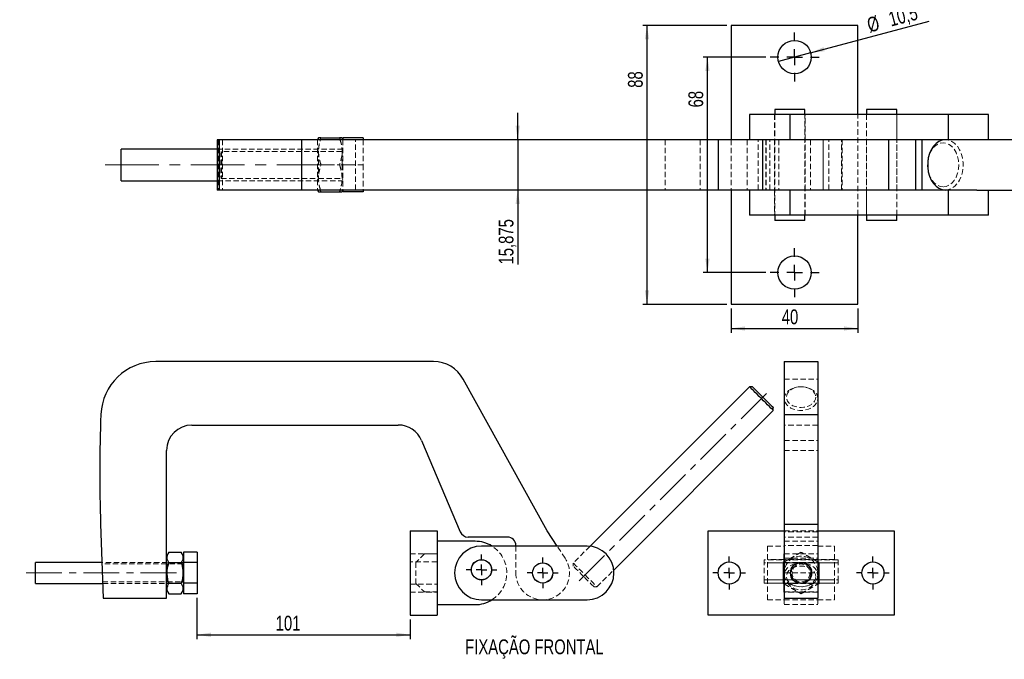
# Model space of a CAD drawing. Header units: millimetres. Extents: x 25 to 397, y 7 to 288.
# Tile 1 of 3: x 25 to 258, y 7 to 158. Entities that reach past the tile are written whole.
import ezdxf

# ---------------------------------------------------------------- set-up
doc = ezdxf.new("R2010")
doc.units = ezdxf.units.MM
doc.linetypes.add('CENTERX2', pattern=[20.32, 12.7, -2.54, 2.54, -2.54])
doc.linetypes.add('HIDDEN', pattern=[1.905, 1.27, -0.635])
doc.layers.add('FORMATO', color=179, linetype='Continuous')
doc.styles.add('SLDTEXTSTYLE0', font='TXT', dxfattribs={"width": 0.75})
doc.dimstyles.new('SLDDIMSTYLE2', dxfattribs={"dimtxt": 3.5, "dimasz": 3.302, "dimexe": 0, "dimexo": 0.0625, "dimgap": 0.875, "dimtad": 1, "dimdec": 3, "dimlfac": 1.333333, "dimrnd": 1e-09, "dimzin": 12, "dimdsep": 46, "dimtxsty": 'SLDTEXTSTYLE0', "dimsah": 1, "dimcen": 0.09, "dimadec": 0, "dimazin": 3, "dimtfac": 1, "dimtdec": 3, "dimtmove": 0, "dimatfit": 0, "dimfxl": 0, "dimfrac": 2, "dimtolj": 1, "dimtzin": 12, "dimarcsym": 0})
doc.dimstyles.new('SLDDIMSTYLE4', dxfattribs={"dimtxt": 3.5, "dimasz": 3.302, "dimexe": 0, "dimexo": 0.0625, "dimgap": 0.875, "dimtad": 1, "dimdec": 3, "dimlfac": 1.333333, "dimrnd": 1e-09, "dimzin": 12, "dimdsep": 46, "dimtxsty": 'SLDTEXTSTYLE0', "dimsah": 1, "dimcen": 0.09, "dimadec": 0, "dimazin": 3, "dimtfac": 1, "dimtdec": 3, "dimtofl": 0, "dimtmove": 0, "dimatfit": 3, "dimfxl": 0, "dimfrac": 2, "dimtolj": 1, "dimtzin": 12, "dimarcsym": 0})
doc.dimstyles.new('SLDDIMSTYLE5', dxfattribs={"dimtxt": 3.5, "dimasz": 3.302, "dimexe": 0, "dimexo": 0.0625, "dimgap": 0.875, "dimtad": 1, "dimdec": 3, "dimlfac": 1.333333, "dimrnd": 1e-09, "dimzin": 12, "dimdsep": 46, "dimtxsty": 'SLDTEXTSTYLE0', "dimblk1": 'NONE', "dimsah": 1, "dimcen": 0, "dimadec": 0, "dimazin": 3, "dimtfac": 1, "dimtdec": 3, "dimtmove": 0, "dimatfit": 3, "dimldrblk": 'NONE', "dimfxl": 0, "dimfrac": 2, "dimtolj": 1, "dimtzin": 12, "dimarcsym": 0})
doc.dimstyles.new('SLDDIMSTYLE6', dxfattribs={"dimtxt": 3.5, "dimasz": 3.302, "dimexe": 0, "dimexo": 0.0625, "dimgap": 0.875, "dimtad": 1, "dimdec": 0, "dimlfac": 2, "dimrnd": 1e-09, "dimzin": 12, "dimdsep": 46, "dimtxsty": 'SLDTEXTSTYLE0', "dimsah": 1, "dimcen": 0.09, "dimadec": 0, "dimazin": 3, "dimtfac": 1, "dimtdec": 0, "dimtofl": 0, "dimtmove": 0, "dimatfit": 3, "dimfxl": 0, "dimfrac": 2, "dimtolj": 1, "dimtzin": 12, "dimarcsym": 0})

# ---------------------------------------------------------------- blocks, each defined once
blk = doc.blocks.new('_D_13')
at = {"layer": 'FORMATO'}
for p, q in [((201.16, 149.13), (186.34, 149.13)), ((187.34, 98.13), (187.34, 149.13)), ((201.16, 98.13), (186.34, 98.13))]:
    blk.add_line(p, q, dxfattribs=at)
for points in [[(187.34, 149.13), (186.84, 145.83), (187.85, 145.83)], [(187.34, 98.13), (187.85, 101.44), (186.84, 101.44)]]:
    blk.add_solid(points, dxfattribs=at)
at = {"layer": 'FORMATO', "insert": (182.83, 137.23), "char_height": 3.5, "attachment_point": 1, "rotation": 90, "style": 'SLDTEXTSTYLE0'}
blk.add_mtext('68', dxfattribs=at)
blk = doc.blocks.new('_D_14')
at = {"layer": 'FORMATO'}
for p, q in [((191.97, 156.63), (172.04, 156.63)), ((173.04, 156.63), (173.04, 90.63)), ((191.97, 90.63), (172.04, 90.63))]:
    blk.add_line(p, q, dxfattribs=at)
for points in [[(173.04, 156.63), (172.53, 153.33), (173.55, 153.33)], [(173.04, 90.63), (173.55, 93.94), (172.53, 93.94)]]:
    blk.add_solid(points, dxfattribs=at)
at = {"layer": 'FORMATO', "insert": (168.53, 141.87), "char_height": 3.5, "attachment_point": 1, "rotation": 90, "style": 'SLDTEXTSTYLE0'}
blk.add_mtext('88', dxfattribs=at)
blk = doc.blocks.new('_D_15')
at = {"layer": 'FORMATO'}
for p, q in [((192.97, 89.63), (192.97, 83.92)), ((222.97, 89.63), (222.97, 83.92)), ((192.97, 84.92), (222.97, 84.92))]:
    blk.add_line(p, q, dxfattribs=at)
for points in [[(192.97, 84.92), (196.27, 84.41), (196.27, 85.42)], [(222.97, 84.92), (219.67, 85.42), (219.67, 84.41)]]:
    blk.add_solid(points, dxfattribs=at)
at = {"layer": 'FORMATO', "insert": (204.93, 89.43), "char_height": 3.5, "attachment_point": 1, "style": 'SLDTEXTSTYLE0'}
blk.add_mtext('40', dxfattribs=at)
blk = doc.blocks.new('_D_16')
at = {"layer": 'FORMATO'}
for q in [(239.8, 157.66), (204.17, 148.12)]:
    blk.add_line((211.77, 150.15), q, dxfattribs=at)
blk.add_solid([(211.77, 150.15), (215.09, 150.52), (214.83, 151.5)], dxfattribs=at)
at = {"layer": 'FORMATO', "char_height": 3.5, "attachment_point": 1, "rotation": 15, "style": 'SLDTEXTSTYLE0'}
for s, insert in [('10,5', (229.88, 159.72)), ('%%c', (224.8, 158.3))]:
    blk.add_mtext(s, dxfattribs=dict(at, insert=insert))
blk = doc.blocks.new('_NONE')
blk = doc.blocks.new('_D_17')
at = {"layer": 'FORMATO'}
for p, q in [((142.45, 129.59), (142.45, 135.94)), ((142.45, 129.59), (142.45, 117.68)), ((142.45, 117.68), (142.45, 100.06))]:
    blk.add_line(p, q, dxfattribs=at)
for points in [[(142.45, 129.59), (142.96, 132.89), (141.94, 132.89)], [(142.45, 117.68), (141.94, 114.38), (142.96, 114.38)]]:
    blk.add_solid(points, dxfattribs=at)
at = {"layer": 'FORMATO', "insert": (137.94, 100.06), "char_height": 3.5, "attachment_point": 1, "rotation": 90, "style": 'SLDTEXTSTYLE0'}
blk.add_mtext('15,875', dxfattribs=at)
blk = doc.blocks.new('SW_CENTERMARKSYMBOL_2')
at = {"layer": 'FORMATO', "color": 0}
for p, q in [((0, 3.75), (0, 5.8125)), ((-3.75, 0), (-5.8125, 0)), ((0, 0), (-1.875, 0)), ((0, 0), (0, 1.875)), ((0, 0), (0, -1.875)), ((0, 0), (1.875, 0)), ((3.75, 0), (5.8125, 0)), ((0, -3.75), (0, -5.8125))]:
    blk.add_line(p, q, dxfattribs=at)
blk = doc.blocks.new('SW_CENTERMARKSYMBOL_3')
at = {"layer": 'FORMATO', "color": 0}
for p, q in [((0, 3.75), (0, 5.8125)), ((-3.75, 0), (-5.8125, 0)), ((0, 0), (-1.875, 0)), ((0, 0), (0, 1.875)), ((0, 0), (0, -1.875)), ((0, 0), (1.875, 0)), ((3.75, 0), (5.8125, 0)), ((0, -3.75), (0, -5.8125))]:
    blk.add_line(p, q, dxfattribs=at)
blk = doc.blocks.new('_D_18')
at = {"layer": 'FORMATO'}
for p, q in [((66.55, 21.17), (66.55, 11.44)), ((117, 16.07), (117, 11.44)), ((66.55, 12.44), (117, 12.44))]:
    blk.add_line(p, q, dxfattribs=at)
for points in [[(66.55, 12.44), (69.86, 11.93), (69.86, 12.95)], [(117, 12.44), (113.7, 12.95), (113.7, 11.93)]]:
    blk.add_solid(points, dxfattribs=at)
at = {"layer": 'FORMATO', "insert": (85.17, 16.95), "char_height": 3.5, "attachment_point": 1, "style": 'SLDTEXTSTYLE0'}
blk.add_mtext('101', dxfattribs=at)
blk = doc.blocks.new('SW_CENTERMARKSYMBOL_4')
at = {"layer": 'FORMATO', "color": 0}
for p, q in [((0, 2.5), (0, 3.6325)), ((-2.5, 0), (-3.6325, 0)), ((0, 0), (-1.25, 0)), ((0, 0), (0, 1.25)), ((0, 0), (0, -1.25)), ((0, 0), (1.25, 0)), ((2.5, 0), (3.6325, 0)), ((0, -2.5), (0, -3.6325))]:
    blk.add_line(p, q, dxfattribs=at)
blk = doc.blocks.new('SW_CENTERMARKSYMBOL_5')
at = {"layer": 'FORMATO', "color": 0}
for p, q in [((0, 2.5), (0, 3.6325)), ((-2.5, 0), (-3.6325, 0)), ((0, 0), (-1.25, 0)), ((0, 0), (0, 1.25)), ((0, 0), (0, -1.25)), ((0, 0), (1.25, 0)), ((2.5, 0), (3.6325, 0)), ((0, -2.5), (0, -3.6325))]:
    blk.add_line(p, q, dxfattribs=at)
blk = doc.blocks.new('SW_CENTERMARKSYMBOL_6')
at = {"layer": 'FORMATO', "color": 0}
for p, q in [((0, 2.5), (0, 3.875)), ((-2.5, 0), (-3.875, 0)), ((0, 0), (-1.25, 0)), ((0, 0), (0, 1.25)), ((0, 0), (0, -1.25)), ((0, 0), (1.25, 0)), ((2.5, 0), (3.875, 0)), ((0, -2.5), (0, -3.875))]:
    blk.add_line(p, q, dxfattribs=at)
blk = doc.blocks.new('SW_CENTERMARKSYMBOL_7')
at = {"layer": 'FORMATO', "color": 0}
for p, q in [((0, 2.5), (0, 3.875)), ((-2.5, 0), (-3.875, 0)), ((0, 0), (-1.25, 0)), ((0, 0), (0, 1.25)), ((0, 0), (0, -1.25)), ((0, 0), (1.25, 0)), ((2.5, 0), (3.875, 0)), ((0, -2.5), (0, -3.875))]:
    blk.add_line(p, q, dxfattribs=at)

msp = doc.modelspace()

# ---------------------------------------------------------------- linework, layer by layer
at = {"color": 7, "linetype": 'Continuous', "lineweight": 25}
for p, q in [((192.968932, 156.634304), (192.968932, 129.58743)), ((222.968931, 156.634304), (192.968932, 156.634304)), ((222.968931, 135.54243), (222.968931, 156.634304)), ((197.318931, 135.54243), (197.318931, 129.58743)), ((206.843931, 135.54243), (197.318931, 135.54243)), ((203.270181, 136.759305), (203.270181, 135.54243)), ((210.417681, 136.759305), (203.270181, 136.759305)), ((206.843931, 135.54243), (206.843931, 129.58743)), ((244.343932, 135.54243), (206.843931, 135.54243)), ((210.417681, 135.54243), (210.417681, 136.759305)), ((225.020181, 136.759305), (225.020181, 135.54243)), ((232.167681, 136.759305), (225.020181, 136.759305)), ((232.167681, 135.54243), (232.167681, 136.759305)), ((244.343932, 135.54243), (244.343932, 129.58743)), ((253.868932, 135.54243), (244.343932, 135.54243)), ((253.868932, 129.58743), (253.868932, 135.54243)), ((71.355838, 129.58743), (71.355838, 117.681179)), ((71.762058, 129.58743), (71.355838, 129.58743)), ((71.762058, 129.58743), (71.762058, 117.681179)), ((91.246977, 129.58743), (71.762058, 129.58743)), ((91.246977, 129.58743), (91.246977, 117.681179)), ((189.854977, 129.58743), (91.246977, 129.58743)), ((95.310434, 130.009305), (95.093935, 129.634305)), ((95.093935, 129.58743), (95.093935, 129.634305)), ((95.766522, 129.58743), (95.879834, 130.009305)), ((95.879834, 130.009305), (100.308038, 130.009305)), ((100.308038, 130.009305), (100.417394, 129.58743)), ((101.093936, 129.634305), (100.877426, 130.009305)), ((105.893928, 130.009305), (101.093936, 130.009305)), ((101.093936, 130.009305), (101.093936, 129.58743)), ((105.893928, 130.009305), (105.893928, 129.58743)), ((189.854977, 129.58743), (189.854977, 117.681179)), ((200.34848, 129.58743), (189.854977, 129.58743)), ((200.34848, 129.58743), (200.34848, 117.681179)), ((230.205442, 129.58743), (200.34848, 129.58743)), ((230.205442, 129.58743), (230.205442, 117.681179)), ((233.763536, 129.58743), (230.205442, 129.58743)), ((244.343932, 129.58743), (233.763536, 129.58743)), ((236.580545, 129.58743), (236.580545, 117.681179)), ((238.118931, 117.681179), (238.118931, 129.58743)), ((251.079125, 129.58743), (244.343932, 129.58743)), ((306.23345, 129.58743), (251.079125, 129.58743)), ((71.355838, 127.384304), (48.59393, 127.384304)), ((48.59393, 119.884305), (48.59393, 127.384304)), ((48.59393, 119.884305), (71.355838, 119.884305)), ((71.762058, 117.681179), (71.355838, 117.681179)), ((91.246977, 117.681179), (71.762058, 117.681179)), ((189.854977, 117.681179), (91.246977, 117.681179)), ((95.093935, 117.634304), (95.093935, 117.681179)), ((95.093935, 117.634304), (95.310434, 117.259304)), ((95.879834, 117.259304), (95.770467, 117.681179)), ((95.879834, 117.259304), (100.308038, 117.259304)), ((100.42135, 117.681179), (100.308038, 117.259304)), ((100.877426, 117.259304), (101.093936, 117.634304)), ((101.093936, 117.681179), (101.093936, 117.259304)), ((105.893928, 117.259304), (101.093936, 117.259304)), ((105.893928, 117.681179), (105.893928, 117.259304)), ((200.34848, 117.681179), (189.854977, 117.681179)), ((192.968932, 117.681179), (192.968932, 90.634305)), ((197.318931, 117.681179), (197.318931, 111.726179)), ((230.205442, 117.681179), (200.34848, 117.681179)), ((206.843931, 117.681179), (206.843931, 111.726179)), ((233.763536, 117.681179), (230.205442, 117.681179)), ((244.343932, 117.681179), (233.763536, 117.681179)), ((244.343932, 117.681179), (244.343932, 111.726179)), ((251.079125, 117.681179), (244.343932, 117.681179)), ((251.079125, 117.681179), (306.23345, 117.681179)), ((253.868932, 111.726179), (253.868932, 117.681179)), ((206.843931, 111.726179), (197.318931, 111.726179)), ((203.270181, 111.726179), (203.270181, 110.509304)), ((210.417681, 110.509304), (203.270181, 110.509304)), ((244.343932, 111.726179), (206.843931, 111.726179)), ((210.417681, 110.509304), (210.417681, 111.726179)), ((222.968931, 90.634305), (222.968931, 111.726179)), ((225.020181, 111.726179), (225.020181, 110.509304)), ((232.167681, 110.509304), (225.020181, 110.509304)), ((232.167681, 110.509304), (232.167681, 111.726179)), ((253.868932, 111.726179), (244.343932, 111.726179)), ((192.968932, 90.634305), (222.968931, 90.634305)), ((122.52872, 77.073744), (56.790053, 77.073744)), ((205.529557, 77.073744), (213.467057, 77.073744)), ((205.529557, 77.073744), (205.529557, 64.585043)), ((213.467057, 77.073744), (213.467057, 64.585043)), ((149.42903, 37.073743), (129.524389, 72.954545)), ((197.30804, 71.139755), (159.553465, 33.385178)), ((198.015145, 71.139755), (197.30804, 71.139755)), ((198.015145, 71.139755), (200.467925, 68.686975)), ((165.166124, 27.772518), (202.920701, 65.527095)), ((202.920701, 65.527095), (202.920701, 66.2342)), ((205.529557, 64.585043), (205.529557, 38.604432)), ((205.529557, 64.585043), (213.467057, 64.585043)), ((213.467057, 64.585043), (213.467057, 38.604432)), ((65.354689, 62.073743), (114.180918, 62.073743)), ((119.707597, 58.409514), (128.842603, 36.795153)), ((59.354692, 27.572766), (59.354692, 56.073742)), ((43.742507, 38.604432), (44.354691, 21.073743)), ((205.529557, 38.604432), (213.467057, 38.604432)), ((205.529557, 38.604432), (205.529557, 21.073743)), ((213.467057, 38.604432), (213.467057, 21.073743)), ((117.00469, 37.073743), (117.00469, 17.073743)), ((117.00469, 37.073743), (123.354689, 37.073743)), ((123.354689, 37.073743), (123.354689, 17.073743)), ((140.00469, 35.573744), (130.68483, 35.573744)), ((151.801092, 33.423743), (149.42903, 37.073743)), ((187.498307, 17.073743), (187.498307, 37.073743)), ((187.498307, 37.073743), (205.529557, 37.073743)), ((213.467057, 37.073743), (231.498307, 37.073743)), ((231.498307, 37.073743), (231.498307, 17.073743)), ((132.354689, 34.573743), (123.354689, 34.573743)), ((158.85469, 33.423743), (133.854689, 33.423743)), ((142.004689, 33.573743), (142.004689, 33.423743)), ((59.878624, 31.98122), (59.354692, 31.073743)), ((59.878624, 31.98122), (62.83076, 31.98122)), ((63.354693, 31.073743), (62.83076, 31.98122)), ((66.554687, 31.98122), (63.354693, 31.98122)), ((63.354693, 31.98122), (63.354693, 29.527482)), ((66.554687, 31.98122), (66.554687, 29.527482)), ((205.498307, 31.598743), (205.529557, 31.598743)), ((205.498307, 29.671819), (205.498307, 31.598743)), ((213.467057, 31.598743), (213.498307, 31.598743)), ((213.498307, 31.598743), (213.498307, 29.671819)), ((44.05786, 29.573743), (28.354689, 29.573743)), ((28.354689, 27.073743), (28.354689, 29.573743)), ((59.878624, 29.527482), (62.83076, 29.527482)), ((66.554687, 29.527482), (63.354693, 29.527482)), ((63.354693, 29.527482), (63.354693, 24.620004)), ((66.554687, 29.527482), (66.554687, 24.620004)), ((205.529557, 29.689861), (205.248307, 29.527482)), ((213.748307, 29.527482), (213.467057, 29.689861)), ((28.354689, 24.573743), (28.354689, 27.073743)), ((59.354692, 26.574721), (59.354692, 27.572766)), ((59.354692, 21.073743), (59.354692, 26.574721)), ((28.354689, 24.573743), (44.232465, 24.573743)), ((59.878624, 24.620004), (62.83076, 24.620004)), ((66.554687, 24.620004), (63.354693, 24.620004)), ((63.354693, 24.620004), (63.354693, 22.166266)), ((66.554687, 24.620004), (66.554687, 22.166266)), ((205.248307, 24.620004), (205.529557, 24.457625)), ((205.498307, 22.548743), (205.498307, 24.475667)), ((213.467057, 24.457625), (213.748307, 24.620004)), ((213.498307, 24.475667), (213.498307, 22.548743)), ((44.354691, 21.073743), (59.354692, 21.073743)), ((59.354692, 23.073743), (59.878624, 22.166266)), ((59.878624, 22.166266), (62.83076, 22.166266)), ((62.83076, 22.166266), (63.354693, 23.073743)), ((66.554687, 22.166266), (63.354693, 22.166266)), ((205.529557, 22.548743), (205.498307, 22.548743)), ((205.529557, 21.073743), (213.467057, 21.073743)), ((213.498307, 22.548743), (213.467057, 22.548743)), ((123.354689, 19.573743), (132.354689, 19.573743)), ((133.854689, 20.723743), (158.85469, 20.723743)), ((117.00469, 17.073743), (123.354689, 17.073743)), ((231.498307, 17.073743), (187.498307, 17.073743))]:
    msp.add_line(p, q, dxfattribs=at)
at = {"color": 7, "linetype": 'HIDDEN', "lineweight": 18}
for p, q in [((203.243932, 135.54243), (203.243932, 129.58743)), ((203.270181, 135.54243), (203.270181, 111.726179)), ((206.843931, 135.54243), (206.843931, 129.58743)), ((210.417681, 111.726179), (210.417681, 135.54243)), ((210.443932, 129.58743), (210.443932, 135.54243)), ((222.968931, 111.726179), (222.968931, 135.54243)), ((224.993932, 135.54243), (224.993932, 129.58743)), ((225.020181, 135.54243), (225.020181, 111.726179)), ((232.167681, 111.726179), (232.167681, 135.54243)), ((232.193931, 129.58743), (232.193931, 135.54243)), ((244.343932, 135.54243), (244.343932, 129.58743)), ((71.675658, 129.58743), (71.675658, 117.681179)), ((72.593934, 129.58743), (72.593934, 117.681179)), ((95.093935, 129.58743), (95.093935, 117.681179)), ((101.093936, 129.58743), (101.093936, 123.634305)), ((104.093931, 117.681179), (104.093931, 129.58743)), ((105.893928, 129.58743), (105.893928, 123.634305)), ((177.333274, 129.58743), (177.333274, 117.681179)), ((185.623292, 129.58743), (185.623292, 117.681179)), ((192.968932, 129.58743), (192.968932, 117.681179)), ((196.718932, 129.58743), (196.718932, 117.681179)), ((199.325801, 117.681179), (199.325801, 129.58743)), ((214.756432, 129.634305), (201.181432, 129.634305)), ((201.181432, 129.634305), (201.181432, 117.634304)), ((201.218932, 129.58743), (201.218932, 117.681179)), ((202.089142, 117.681179), (202.089142, 129.58743)), ((203.243932, 129.58743), (203.243932, 117.681179)), ((204.218931, 129.58743), (204.218931, 117.681179)), ((210.443932, 117.681179), (210.443932, 129.58743)), ((211.718931, 129.58743), (211.718931, 117.681179)), ((214.718932, 129.58743), (214.718932, 117.681179)), ((214.756432, 117.634304), (214.756432, 129.634305)), ((216.068932, 117.681179), (216.068932, 129.58743)), ((219.068931, 117.681179), (219.068931, 129.58743)), ((219.218931, 129.58743), (219.218931, 117.681179)), ((224.993932, 129.58743), (224.993932, 117.681179)), ((232.193931, 117.681179), (232.193931, 129.58743)), ((101.093936, 127.384304), (71.355838, 127.384304)), ((95.093935, 126.821805), (72.279647, 126.821805)), ((95.316212, 126.821805), (95.093935, 127.139251)), ((95.316212, 126.821805), (95.316212, 120.665019)), ((100.871648, 126.821805), (95.316212, 126.821805)), ((101.093936, 127.139251), (100.871648, 126.821805)), ((100.871648, 126.653594), (100.871648, 126.821805)), ((100.871648, 123.634305), (100.871648, 126.582769)), ((95.879834, 123.634305), (100.308038, 123.634305)), ((100.871648, 120.446804), (100.871648, 123.634305)), ((105.893928, 123.634305), (101.093936, 123.634305)), ((101.093936, 123.634305), (101.093936, 117.681179)), ((105.893928, 123.634305), (105.893928, 117.681179)), ((71.355838, 119.884305), (101.093936, 119.884305)), ((72.279647, 120.446804), (95.093935, 120.446804)), ((95.093935, 120.129358), (95.316212, 120.446804)), ((95.316212, 120.623084), (95.316212, 120.446804)), ((95.316212, 120.446804), (100.871648, 120.446804)), ((100.871648, 120.446804), (101.093936, 120.129358)), ((201.181432, 117.634304), (214.756432, 117.634304)), ((203.243932, 117.681179), (203.243932, 111.726179)), ((206.843931, 117.681179), (206.843931, 111.726179)), ((210.443932, 111.726179), (210.443932, 117.681179)), ((224.993932, 117.681179), (224.993932, 111.726179)), ((232.193931, 111.726179), (232.193931, 117.681179)), ((244.343932, 117.681179), (244.343932, 111.726179)), ((205.529557, 72.954545), (213.467057, 72.954545)), ((213.467057, 62.073743), (205.529557, 62.073743)), ((205.529557, 58.409514), (213.467057, 58.409514)), ((205.529557, 56.073742), (213.467057, 56.073742)), ((205.529557, 37.073743), (213.467057, 37.073743)), ((213.467057, 36.795153), (205.529557, 36.795153)), ((213.467057, 35.573744), (205.529557, 35.573744)), ((142.004689, 33.423743), (142.004689, 27.073743)), ((153.679098, 30.53397), (151.801092, 33.423743)), ((159.553465, 33.385178), (155.58874, 29.420454)), ((201.559557, 33.423743), (205.529557, 33.423743)), ((201.559557, 33.423743), (201.559557, 20.723743)), ((205.529557, 34.573743), (213.467057, 34.573743)), ((213.467057, 33.573743), (205.529557, 33.573743)), ((213.467057, 33.423743), (217.437057, 33.423743)), ((217.437057, 33.423743), (217.437057, 20.723743)), ((117.00469, 31.598743), (123.354689, 31.598743)), ((120.354689, 31.573743), (118.354689, 29.573743)), ((123.354689, 31.573743), (120.354689, 31.573743)), ((205.529557, 31.598743), (213.467057, 31.598743)), ((205.529557, 31.573743), (213.467057, 31.573743)), ((205.529557, 30.53397), (213.467057, 30.53397)), ((63.354693, 29.573743), (44.05786, 29.573743)), ((59.354692, 29.198743), (44.070958, 29.198743)), ((59.502877, 29.198743), (59.354692, 29.410374)), ((59.502877, 29.198743), (59.502877, 24.948743)), ((63.206501, 29.198743), (59.502877, 29.198743)), ((63.354693, 29.410374), (63.206501, 29.198743)), ((63.206501, 24.948743), (63.206501, 29.198743)), ((123.354689, 29.698743), (117.00469, 29.698743)), ((118.354689, 29.573743), (118.354689, 24.573743)), ((155.58874, 29.420454), (155.58874, 28.713347)), ((200.748307, 30.206243), (200.748307, 25.441243)), ((218.248307, 30.206243), (200.748307, 30.206243)), ((218.248307, 29.456243), (200.748307, 29.456243)), ((205.529557, 30.223743), (201.559557, 30.223743)), ((205.529557, 29.473743), (201.559557, 29.473743)), ((205.498307, 24.475667), (205.498307, 29.671819)), ((213.467057, 30.223743), (205.529557, 30.223743)), ((205.529557, 29.573743), (213.467057, 29.573743)), ((213.467057, 29.473743), (205.529557, 29.473743)), ((217.437057, 30.223743), (213.467057, 30.223743)), ((217.437057, 29.473743), (213.467057, 29.473743)), ((213.498307, 29.671819), (213.498307, 24.475667)), ((218.248307, 30.206243), (218.248307, 25.441243)), ((161.2014, 23.807794), (165.166124, 27.772518)), ((205.529557, 27.073743), (213.467057, 27.073743)), ((44.219374, 24.948743), (59.354692, 24.948743)), ((44.232465, 24.573743), (63.354693, 24.573743)), ((59.354692, 24.737112), (59.502877, 24.948743)), ((59.502877, 24.948743), (63.206501, 24.948743)), ((63.206501, 24.948743), (63.354693, 24.737112)), ((117.00469, 24.448743), (123.354689, 24.448743)), ((118.354689, 24.573743), (120.354689, 22.573743)), ((160.494293, 23.807794), (161.2014, 23.807794)), ((200.748307, 25.441243), (200.748307, 24.691243)), ((200.748307, 25.441243), (218.248307, 25.441243)), ((200.748307, 24.691243), (218.248307, 24.691243)), ((201.559557, 25.423743), (205.529557, 25.423743)), ((201.559557, 24.673743), (205.529557, 24.673743)), ((205.529557, 25.423743), (213.467057, 25.423743)), ((205.529557, 24.673743), (213.467057, 24.673743)), ((205.529557, 24.573743), (213.467057, 24.573743)), ((213.467057, 25.423743), (217.437057, 25.423743)), ((213.467057, 24.673743), (217.437057, 24.673743)), ((218.248307, 25.441243), (218.248307, 24.691243)), ((117.00469, 22.548743), (123.354689, 22.548743)), ((120.354689, 22.573743), (123.354689, 22.573743)), ((205.529557, 22.573743), (213.467057, 22.573743)), ((213.467057, 22.548743), (205.529557, 22.548743)), ((205.529557, 21.073743), (205.529557, 19.573743)), ((213.467057, 21.073743), (213.467057, 19.573743)), ((201.559557, 20.723743), (205.529557, 20.723743)), ((205.529557, 20.723743), (213.467057, 20.723743)), ((205.529557, 19.573743), (213.467057, 19.573743)), ((213.467057, 20.723743), (217.437057, 20.723743))]:
    msp.add_line(p, q, dxfattribs=at)
at = {"color": 7, "linetype": 'HIDDEN', "lineweight": 18, "flags": 128}
for points in [[(243.124172, 118.431179), (242.406403, 118.531156), (241.716216, 118.827244), (241.080137, 119.308064), (240.52261, 119.95514), (240.065058, 120.743603), (239.725067, 121.643155), (239.515701, 122.619225), (239.445007, 123.634305), (239.515701, 124.649384), (239.725067, 125.625454), (240.065058, 126.525006), (240.52261, 127.313469), (241.080137, 127.960545), (241.716216, 128.441365), (242.406403, 128.737453), (243.124172, 128.83743), (243.841942, 128.737453), (244.532128, 128.441365), (245.168207, 127.960545), (245.725735, 127.313469), (246.183286, 126.525006), (246.523277, 125.625454), (246.732643, 124.649384), (246.803337, 123.634305), (246.732643, 122.619225), (246.523277, 121.643155), (246.183286, 120.743603), (245.725735, 119.95514), (245.168207, 119.308064), (244.532128, 118.827244), (243.841942, 118.531156), (243.124172, 118.431179)], [(243.654502, 117.681179), (244.427995, 117.782543), (245.175147, 118.083181), (245.870517, 118.572856), (246.490421, 119.234892), (247.013752, 120.046745), (247.422687, 120.980768), (247.703302, 122.005155), (247.84604, 123.085019), (247.84604, 124.18359), (247.703302, 125.263455), (247.422687, 126.287841), (247.013752, 127.221864), (246.490421, 128.033717), (245.870517, 128.695753), (245.175147, 129.185428), (244.427995, 129.486066), (243.654502, 129.58743)], [(213.467057, 68.333423), (213.399482, 68.849085), (213.199056, 69.347186), (212.872607, 69.810765), (212.431249, 70.224038), (211.890013, 70.572922), (211.267331, 70.845546), (210.584407, 71.032623), (209.864497, 71.127782), (209.132117, 71.127782), (208.412207, 71.032623), (207.729283, 70.845546), (207.106601, 70.572922), (206.565366, 70.224038), (206.124008, 69.810765), (205.797558, 69.347186), (205.597133, 68.849085), (205.529557, 68.333423), (205.597133, 67.817761), (205.797558, 67.31966), (206.124008, 66.856081), (206.565366, 66.442812), (207.106601, 66.093924), (207.729283, 65.8213), (208.412207, 65.634223), (209.132117, 65.539064), (209.864497, 65.539064), (210.584407, 65.634223), (211.267331, 65.8213), (211.890013, 66.093924), (212.431249, 66.442812), (212.872607, 66.856081), (213.199056, 67.31966), (213.399482, 67.817761), (213.467057, 68.333423)], [(212.967057, 68.686975), (212.900406, 68.208466), (212.703014, 67.74834), (212.382468, 67.324287), (211.951084, 66.952603), (211.425441, 66.647569), (210.82574, 66.420907), (210.175027, 66.281328), (209.498307, 66.2342), (208.821588, 66.281328), (208.170874, 66.420907), (207.571173, 66.647569), (207.045531, 66.952603), (206.614147, 67.324287), (206.2936, 67.74834), (206.096208, 68.208466), (206.029557, 68.686975), (206.096208, 69.165489), (206.2936, 69.625614), (206.614147, 70.049668), (207.045531, 70.421351), (207.571173, 70.726386), (208.170874, 70.953047), (208.821588, 71.092623), (209.498307, 71.139755), (210.175027, 71.092623), (210.82574, 70.953047), (211.425441, 70.726386), (211.951084, 70.421351), (212.382468, 70.049668), (212.703014, 69.625614), (212.900406, 69.165489), (212.967057, 68.686975)], [(155.58874, 29.420454), (155.600711, 29.408482), (155.69587, 29.313324), (155.882946, 29.126247), (156.155571, 28.853623), (156.504458, 28.504736), (156.917728, 28.091466), (157.381307, 27.627887), (157.879409, 27.129785), (158.39507, 26.614124)], [(158.041517, 26.26057), (157.563004, 26.739083), (157.102879, 27.199207), (156.678827, 27.62326), (156.307142, 27.994945), (156.002107, 28.29998), (155.775447, 28.52664), (155.635869, 28.666217), (155.58874, 28.713347)], [(213.467057, 26.614124), (213.399482, 26.098462), (213.199056, 25.60036), (212.872607, 25.136781), (212.431249, 24.723511), (211.890013, 24.374624), (211.267331, 24.102), (210.584407, 23.914923), (209.864497, 23.819765), (209.132117, 23.819765), (208.412207, 23.914923), (207.729283, 24.102), (207.106601, 24.374624), (206.565366, 24.723511), (206.124008, 25.136781), (205.797558, 25.60036), (205.597133, 26.098462), (205.529557, 26.614124), (205.597133, 27.129785), (205.797558, 27.627887), (206.124008, 28.091466), (206.565366, 28.504736), (207.106601, 28.853623), (207.729283, 29.126247), (208.412207, 29.313324), (209.132117, 29.408482), (209.864497, 29.408482), (210.584407, 29.313324), (211.267331, 29.126247), (211.890013, 28.853623), (212.431249, 28.504736), (212.872607, 28.091466), (213.199056, 27.627887), (213.399482, 27.129785), (213.467057, 26.614124)], [(212.967057, 26.26057), (212.900406, 26.739083), (212.703014, 27.199207), (212.382468, 27.62326), (211.951084, 27.994945), (211.425441, 28.29998), (210.82574, 28.52664), (210.175027, 28.666217), (209.498307, 28.713347), (208.821588, 28.666217), (208.170874, 28.52664), (207.571173, 28.29998), (207.045531, 27.994945), (206.614147, 27.62326), (206.2936, 27.199207), (206.096208, 26.739083), (206.029557, 26.26057), (206.096208, 25.782057), (206.2936, 25.321933), (206.614147, 24.897881), (207.045531, 24.526195), (207.571173, 24.221161), (208.170874, 23.9945), (208.821588, 23.854923), (209.498307, 23.807794), (210.175027, 23.854923), (210.82574, 23.9945), (211.425441, 24.221161), (211.951084, 24.526195), (212.382468, 24.897881), (212.703014, 25.321933), (212.900406, 25.782057), (212.967057, 26.26057)], [(160.494293, 23.807794), (160.447164, 23.854923), (160.307586, 23.9945), (160.080926, 24.221161), (159.775892, 24.526195), (159.404206, 24.897881), (158.980154, 25.321933), (158.52003, 25.782057), (158.041517, 26.26057)], [(158.39507, 26.614124), (158.910732, 26.098462), (159.408833, 25.60036), (159.872413, 25.136781), (160.285683, 24.723511), (160.63457, 24.374624), (160.907193, 24.102), (161.09427, 23.914923), (161.189429, 23.819765), (161.2014, 23.807794)]]:
    msp.add_lwpolyline(points, dxfattribs=at)
at = {"color": 7, "linetype": 'Continuous', "lineweight": 25, "flags": 128}
for points in [[(243.654502, 129.58743), (242.88101, 129.486066), (242.133857, 129.185428), (241.438489, 128.695753), (240.818584, 128.033717), (240.295253, 127.221864), (239.886317, 126.287841), (239.605702, 125.263455), (239.462964, 124.18359), (239.462964, 123.085019), (239.605702, 122.005155), (239.886317, 120.980768), (240.295253, 120.046745), (240.818584, 119.234892), (241.438489, 118.572856), (242.133857, 118.083181), (242.88101, 117.782543), (243.654502, 117.681179)], [(200.114369, 68.333423), (199.598707, 68.849085), (199.100605, 69.347186), (198.637027, 69.810765), (198.223758, 70.224038), (197.874869, 70.572922), (197.602245, 70.845546), (197.415169, 71.032623), (197.32001, 71.127782), (197.30804, 71.139755)], [(202.920701, 65.527095), (202.908728, 65.539064), (202.813569, 65.634223), (202.626492, 65.8213), (202.353872, 66.093924), (202.004983, 66.442812), (201.591711, 66.856081), (201.128132, 67.31966), (200.630031, 67.817761), (200.114369, 68.333423)], [(200.467925, 68.686975), (200.946438, 68.208466), (201.40656, 67.74834), (201.830614, 67.324287), (202.202297, 66.952603), (202.507331, 66.647569), (202.733993, 66.420907), (202.873572, 66.281328), (202.920701, 66.2342)]]:
    msp.add_lwpolyline(points, dxfattribs=at)
at = {"color": 7, "linetype": 'Continuous', "lineweight": 25}
for centre, radius in [((207.968931, 149.134305), 3.9375), ((207.968931, 98.134305), 3.9375), ((133.854689, 27.823743), 2.4), ((133.854689, 27.823743), 2.3825), ((148.354689, 27.073743), 2.4), ((148.354689, 27.073743), 2.3825), ((192.498307, 27.073743), 2.625), ((209.498307, 27.073743), 2.5), ((226.498307, 27.073743), 2.625)]:
    msp.add_circle(centre, radius, dxfattribs=at)
at = {"color": 7, "linetype": 'HIDDEN', "lineweight": 18}
for radius in [2.336631, 2.125]:
    msp.add_circle((209.498307, 27.073743), radius, dxfattribs=at)
at = {"color": 7, "linetype": 'Continuous', "lineweight": 25}
for centre, radius, start, end in [((56.79005, 64.073743), 13, 90, 177.74592853), ((122.52872, 69.073743), 8, 29.01903762, 90), ((393.529294, 50.819256), 350, 177.74592853, 182), ((65.354689, 56.073743), 6, 90, 180), ((114.18092, 56.073743), 6, 22.91066402, 90), ((130.684829, 37.573743), 2, 202.91066402, 270), ((140.004689, 33.573743), 2, 0, 90), ((133.854689, 27.073743), 6.35, 90, 270), ((132.354689, 27.073743), 7.5, 57.85094757, 90), ((158.854689, 27.073743), 6.35, 270, 90), ((209.498307, 27.073743), 4, 172.8333566, 187.1666434), ((209.498307, 27.073743), 4, 352.8333566, 7.1666434), ((132.354689, 27.073743), 7.5, 270, 302.14905243)]:
    msp.add_arc(centre, radius, start, end, dxfattribs=at)
at = {"color": 7, "linetype": 'HIDDEN', "lineweight": 18}
for centre, radius, start, end in [((132.354689, 27.073743), 7.5, 302.14905243, 57.85094757), ((148.354689, 27.073743), 6.35, 180, 33.01903696), ((209.498307, 27.073743), 4, 7.1666434, 172.8333566), ((209.498307, 27.073743), 4, 187.1666434, 270), ((209.498307, 27.073743), 4, 270, 352.8333566)]:
    msp.add_arc(centre, radius, start, end, dxfattribs=at)
msp.add_ellipse((72.279645, 123.634305), major_axis=(0, 3.1875), ratio=0.0349207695, dxfattribs=at)
for points, knots in [([(95.879834, 123.634305), (95.715155, 124.187647), (95.382226, 125.306331), (95.263813, 126.96315), (95.416437, 128.404833), (95.662762, 129.236928), (95.766522, 129.58743)], [0, 0, 0, 0, 0.2835991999, 0.5733481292, 0.820281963, 1, 1, 1, 1]), ([(100.417394, 129.58743), (100.538242, 129.173598), (100.824303, 128.19401), (100.924403, 126.679672), (100.748601, 125.095777), (100.455787, 124.124429), (100.308038, 123.634305)], [0, 0, 0, 0, 0.2119151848, 0.5016276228, 0.7485304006, 1, 1, 1, 1]), ([(95.770467, 117.681179), (95.649619, 118.095011), (95.363557, 119.0746), (95.263458, 120.588937), (95.439256, 122.172834), (95.73208, 123.14418), (95.879834, 123.634305)], [0, 0, 0, 0, 0.2119151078, 0.5016274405, 0.7485301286, 1, 1, 1, 1]), ([(100.308038, 123.634305), (100.472712, 123.080962), (100.805631, 121.962277), (100.924049, 120.305459), (100.77142, 118.863777), (100.525105, 118.031682), (100.42135, 117.681179)], [0, 0, 0, 0, 0.2835990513, 0.5733481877, 0.8202821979, 1, 1, 1, 1]), ([(209.498307, 31.98122), (209.129412, 31.768239), (208.383623, 31.337657), (207.279077, 30.699947), (206.317955, 30.145043), (205.763225, 29.82477), (205.529557, 29.689861)], [0, 0, 0, 0, 0.2835991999, 0.5733481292, 0.820281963, 1, 1, 1, 1]), ([(213.467057, 29.689861), (213.191169, 29.849145), (212.538111, 30.226189), (211.528552, 30.809058), (210.472621, 31.4187), (209.825057, 31.792571), (209.498307, 31.98122)], [0, 0, 0, 0, 0.2119151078, 0.5016274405, 0.7485301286, 1, 1, 1, 1]), ([(205.529557, 24.457625), (205.805445, 24.298341), (206.458504, 23.921297), (207.468062, 23.338428), (208.523993, 22.728786), (209.171558, 22.354915), (209.498307, 22.166266)], [0, 0, 0, 0, 0.2119151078, 0.5016274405, 0.7485301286, 1, 1, 1, 1]), ([(209.498307, 22.166266), (209.867202, 22.379247), (210.612992, 22.809829), (211.717537, 23.447539), (212.67866, 24.002443), (213.233389, 24.322716), (213.467057, 24.457625)], [0, 0, 0, 0, 0.2835991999, 0.5733481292, 0.820281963, 1, 1, 1, 1])]:
    msp.add_open_spline(points, degree=3, knots=knots, dxfattribs=at)
at = {"color": 7, "linetype": 'Continuous', "lineweight": 25}
for points, knots in [([(95.879834, 130.009305), (95.633498, 130.009305), (95.308982, 130.009305), (95.342025, 130.009305), (95.349986, 130.009305)], [0, 0, 0, 0, 0.759086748, 1, 1, 1, 1]), ([(100.835952, 130.009305), (100.844629, 130.009305), (100.880649, 130.009305), (100.555137, 130.009305), (100.308038, 130.009305)], [0, 0, 0, 0, 0.2408882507, 1, 1, 1, 1]), ([(95.351908, 117.259304), (95.343231, 117.259304), (95.307211, 117.259304), (95.632729, 117.259304), (95.879834, 117.259304)], [0, 0, 0, 0, 0.24088811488, 1, 1, 1, 1]), ([(100.308038, 117.259304), (100.554364, 117.259304), (100.878868, 117.259304), (100.845842, 117.259304), (100.837886, 117.259304)], [0, 0, 0, 0, 0.7590866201, 1, 1, 1, 1]), ([(59.878624, 29.527482), (59.768984, 29.740449), (59.547327, 30.171001), (59.466245, 30.808922), (59.585254, 31.418733), (59.780239, 31.792582), (59.878624, 31.98122)], [0, 0, 0, 0, 0.2646049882, 0.5349476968, 0.7653429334, 1, 1, 1, 1]), ([(62.83076, 31.98122), (62.940397, 31.768253), (63.162048, 31.3377), (63.243133, 30.69978), (63.124121, 30.08997), (62.929143, 29.71612), (62.83076, 29.527482)], [0, 0, 0, 0, 0.2646047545, 0.5349476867, 0.7653430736, 1, 1, 1, 1]), ([(59.878624, 24.620004), (59.82971, 24.798094), (59.670227, 25.378745), (59.496858, 26.396833), (59.477115, 27.881913), (59.728764, 28.913286), (59.878624, 29.527482)], [0, 0, 0, 0, 0.1113116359, 0.3629254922, 0.6206139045, 1, 1, 1, 1]), ([(62.83076, 29.527482), (62.980629, 28.913285), (63.229752, 27.89232), (63.213648, 26.407703), (63.041967, 25.389029), (62.879671, 24.798091), (62.83076, 24.620004)], [0, 0, 0, 0, 0.3793842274, 0.6306425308, 0.8886892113, 1, 1, 1, 1]), ([(205.248307, 29.527482), (205.248307, 28.913285), (205.248307, 27.89232), (205.248307, 26.407704), (205.248307, 25.389026), (205.248307, 24.798091), (205.248307, 24.620004)], [0, 0, 0, 0, 0.3793843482, 0.6306425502, 0.8886888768, 1, 1, 1, 1]), ([(213.748307, 24.620004), (213.748307, 24.798094), (213.748307, 25.378745), (213.748307, 26.396833), (213.748307, 27.881913), (213.748307, 28.913286), (213.748307, 29.527482)], [0, 0, 0, 0, 0.1113116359, 0.3629254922, 0.6206139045, 1, 1, 1, 1]), ([(59.878624, 22.166266), (59.768984, 22.379233), (59.547327, 22.809786), (59.466245, 23.447706), (59.585254, 24.057516), (59.780239, 24.431366), (59.878624, 24.620004)], [0, 0, 0, 0, 0.26460490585, 0.53494765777, 0.76534289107, 1, 1, 1, 1]), ([(62.83076, 24.620004), (62.940397, 24.407037), (63.162048, 23.976484), (63.243133, 23.338564), (63.124121, 22.728754), (62.929143, 22.354904), (62.83076, 22.166266)], [0, 0, 0, 0, 0.2646048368, 0.5349477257, 0.765343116, 1, 1, 1, 1])]:
    msp.add_open_spline(points, degree=3, knots=knots, dxfattribs=at)
at = {"layer": 'FORMATO', "linetype": 'CENTERX2', "lineweight": 18}
msp.add_line((44.791619, 123.634305), (105.727396, 123.634305), dxfattribs=at)
at = {"layer": 'FORMATO', "linetype": 'CENTERX2', "lineweight": 18, "ltscale": 0.666667}
for p, q in [((156.980857, 25.19991), (202.110195, 70.329248)), ((61.685939, 27.073743), (24.59188, 27.073743))]:
    msp.add_line(p, q, dxfattribs=at)

# ---------------------------------------------------------------- block references
at = {"layer": 'FORMATO'}
for name, p in [('SW_CENTERMARKSYMBOL_2', (207.968931, 149.134305)), ('SW_CENTERMARKSYMBOL_3', (207.968931, 98.134305)), ('SW_CENTERMARKSYMBOL_4', (133.854689, 27.823743)), ('SW_CENTERMARKSYMBOL_5', (148.354689, 27.073743)), ('SW_CENTERMARKSYMBOL_6', (192.498307, 27.073743)), ('SW_CENTERMARKSYMBOL_7', (226.498307, 27.073743))]:
    msp.add_blockref(name, p, dxfattribs=at)

# ---------------------------------------------------------------- texts
at = {"layer": 'FORMATO', "insert": (130.016453, 11.350388), "char_height": 3.5, "attachment_point": 1, "style": 'SLDTEXTSTYLE0'}
msp.add_mtext('FIXAÇÃO FRONTAL', dxfattribs=at)

# ---------------------------------------------------------------- dimensions: what is measured, and where the dimension line sits
at = {"layer": 'FORMATO'}
dim = msp.add_diameter_dim_2p(p1=(204.165599, 148.115205), p2=(211.772264, 150.153405), dimstyle='SLDDIMSTYLE5', dxfattribs=at)
dim.commit()
dim.dimension.update_dxf_attribs({"geometry": '_D_16', "text_midpoint": (233.025892, 155.848304), "dimtype": 163})
for base, p1, p2, dimstyle, picture, middle in [((173.03829, 90.634305), (192.968931, 156.634305), (192.968931, 90.634305), 'SLDDIMSTYLE4', '_D_14', (173.03829, 144.456317)), ((187.343463, 149.134305), (202.156431, 98.134305), (202.156431, 149.134305), 'SLDDIMSTYLE4', '_D_13', (187.343463, 139.820167)), ((142.449694, 117.68118), (189.854977, 129.58743), (189.854977, 117.68118), 'SLDDIMSTYLE2', '_D_17', (142.449694, 107.172646))]:
    dim = msp.add_linear_dim(base=base, p1=p1, p2=p2, angle=90, dimstyle=dimstyle, dxfattribs=at)
    dim.commit()
    dim.dimension.update_dxf_attribs({"geometry": picture, "text_midpoint": middle, "dimtype": 160})
for base, p1, p2, dimstyle, picture, middle in [((222.968931, 84.916973), (192.968931, 90.634305), (222.968931, 90.634305), 'SLDDIMSTYLE4', '_D_15', (207.519093, 84.916973)), ((117.004689, 12.442638), (66.554689, 22.166266), (117.004689, 17.073743), 'SLDDIMSTYLE6', '_D_18', (89.044875, 12.442638))]:
    dim = msp.add_linear_dim(base=base, p1=p1, p2=p2, dimstyle=dimstyle, dxfattribs=at)
    dim.commit()
    dim.dimension.update_dxf_attribs({"geometry": picture, "text_midpoint": middle, "dimtype": 160})

doc.saveas('drawing.dxf')
